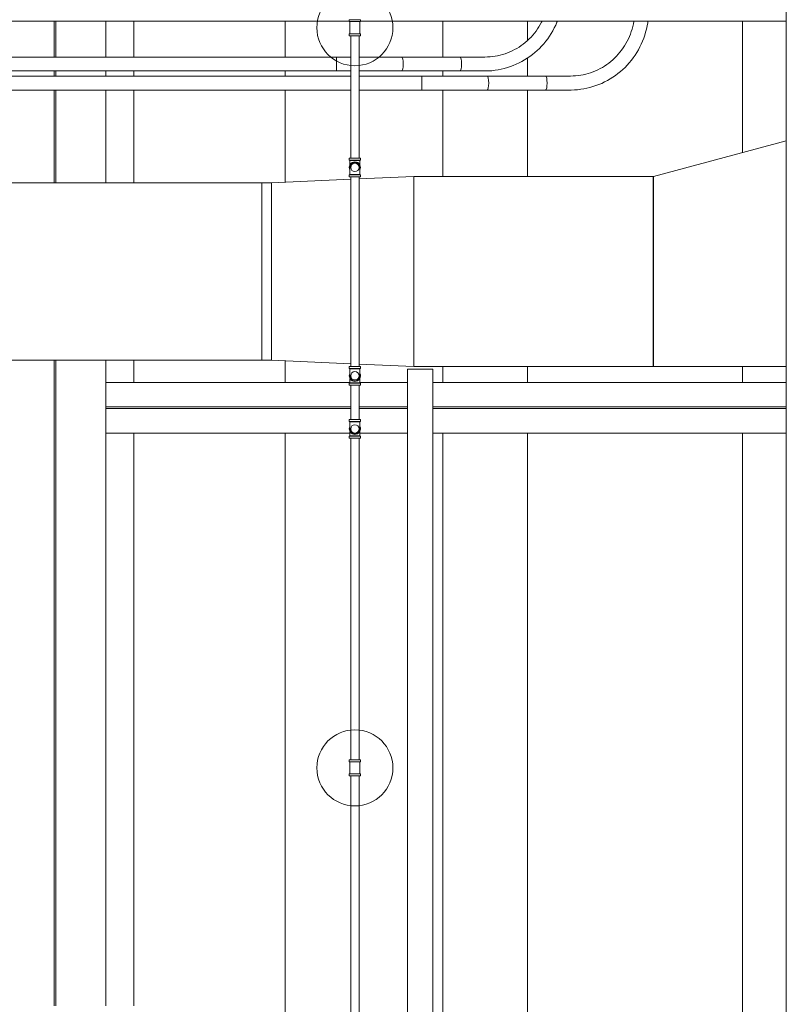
# Model space of a CAD drawing. Header units: inches. Extents: x -721 to 743, y -277 to 235.
# Tile 8 of 15: x -362 to -241, y -31 to 124. Entities that reach past the tile are written whole.
import ezdxf

# ---------------------------------------------------------------- set-up
doc = ezdxf.new("R2010")
doc.units = ezdxf.units.IN
doc.header["$MEASUREMENT"] = 0
for name, color, linetype, lineweight in [('A-ANNO-NOTE', 131, 'Continuous', 13), ('A-CLNG', 13, 'Continuous', 13), ('E-LITE-EQPM', 33, 'Continuous', 13), ('E-POWR-CNDT', 130, 'Continuous', 13), ('M-HVAC-DUCT', 70, 'Continuous', 13), ('P-PIPE', 3, 'Continuous', 13), ('S-BEAM', 12, 'Continuous', 13)]:
    doc.layers.add(name, color=color, linetype=linetype, lineweight=lineweight)

# ---------------------------------------------------------------- blocks, each defined once
blk = doc.blocks.new('Linear - 20_ 8_-2634348-Level 15')
at = {"layer": 'E-LITE-EQPM', "color": 55}
for p, q in [((-224, 2.07), (22.09, 2.07)), ((22.09, 2.07), (22.09, -1.93)), ((22.09, -1.93), (-224, -1.93))]:
    blk.add_line(p, q, dxfattribs=at)
blk = doc.blocks.new('UB-Universal Beam - T Form Beam-2722423-Level 15')
at = {"layer": 'S-BEAM', "color": 55}
for p, q in [((22.13, 4), (60.66, 4)), ((60.68, 4), (60.73, 4)), ((62.17, 4), (62.22, 4)), ((62.24, 4), (69.76, 4)), ((73.76, 4), (129.52, 4)), ((60.79, 0.12), (22.13, 0.12)), ((69.76, 0.12), (62.1, 0.12)), ((129.52, 0.12), (73.76, 0.12)), ((60.79, -0.12), (22.13, -0.12)), ((69.76, -0.12), (62.1, -0.12)), ((129.52, -0.12), (73.76, -0.12)), ((22.13, -4), (60.66, -4)), ((62.24, -4), (69.76, -4)), ((73.76, -4), (129.52, -4))]:
    blk.add_line(p, q, dxfattribs=at)
blk = doc.blocks.new('UB-Universal Beam - T Form Beam 2-2726097-Level 15')
at = {"layer": 'S-BEAM', "color": 55}
for p, q in [((95.43, 0.12), (-6.38, 0.12)), ((138.06, 0.12), (123.43, 0.12)), ((141.06, 0.12), (140.25, 0.12)), ((148.92, 0.12), (143.25, 0.12)), ((95.43, -0.12), (-6.38, -0.12)), ((138.06, -0.12), (123.43, -0.12)), ((141.06, -0.12), (140.25, -0.12)), ((148.92, -0.12), (143.25, -0.12)), ((-6.38, -8), (95.43, -8)), ((123.43, -8), (138.06, -8)), ((140.25, -8), (141.06, -8)), ((143.25, -8), (148.92, -8))]:
    blk.add_line(p, q, dxfattribs=at)
blk = doc.blocks.new('Beam Center - Beam Center-2726090-Level 15')
at = {"layer": 'S-BEAM', "color": 55}
for p, q in [((-9.93, 12.43), (83.94, 12.43)), ((91.94, 12.43), (95.34, 12.43)), ((123.53, 12.43), (138.06, 12.43)), ((140.25, 12.43), (141.06, 12.43)), ((143.25, 12.43), (148.91, 12.43)), ((-10.88, -12.43), (83.94, -12.43)), ((91.94, -12.43), (94.43, -12.43)), ((124.43, -12.43), (138.06, -12.43)), ((140.25, -12.43), (141.06, -12.43)), ((143.26, -12.43), (148.91, -12.43))]:
    blk.add_line(p, q, dxfattribs=at)
blk = doc.blocks.new('Beam Center - Beam Center-2726084-Level 15')
at = {"layer": 'S-BEAM', "color": 55}
for p, q in [((-10.88, 13.5), (83.94, 13.5)), ((91.94, 13.5), (94.43, 13.5)), ((128.19, 13.5), (148.91, 13.5))]:
    blk.add_line(p, q, dxfattribs=at)
blk = doc.blocks.new('Beam Center - Beam Center-V8-Level 15')
at = {"layer": 'S-BEAM', "color": 55}
for p, q in [((-6.4, 31.04), (83.94, 31.04)), ((91.94, 31.04), (95.43, 31.04)), ((123.43, 31.04), (138.06, 31.04)), ((140.25, 31.04), (141.06, 31.04)), ((143.25, 31.04), (148.91, 31.04)), ((-10.88, -31.04), (83.94, -31.04)), ((91.94, -31.04), (94.43, -31.04)), ((124.43, -31.04), (138.06, -31.04)), ((140.26, -31.04), (143.09, -31.04)), ((145.89, -31.04), (148.91, -31.04))]:
    blk.add_line(p, q, dxfattribs=at)
blk = doc.blocks.new('Rectangular Length Eccentric Transition - DTL - Standard-2748633-Level 15')
at = {"layer": 'M-HVAC-DUCT', "color": 55}
for p, q in [((0, 14), (0, -14)), ((1.5, 14), (0, 14)), ((14.02, 14.56), (1.5, 14)), ((1.5, -14), (1.5, 14)), ((1.5, 14), (1.5, -14)), ((23.97, 15), (15.33, 14.62)), ((23.97, 15), (23.97, -15)), ((24, 15), (23.97, 15)), ((23.97, -15), (23.97, 15)), ((24, -15), (24, 15)), ((0, -14), (1.5, -14)), ((14.02, -14.56), (1.5, -14)), ((23.97, -15), (15.33, -14.62)), ((23.97, -15), (24, -15))]:
    blk.add_line(p, q, dxfattribs=at)
blk = doc.blocks.new('Rectangular Length Eccentric Transition - DTL - Standard-2748634-Level 15')
at = {"layer": 'M-HVAC-DUCT', "color": 55}
for p, q in [((23.97, 18), (3, 18)), ((23.97, 18), (23.97, -12)), ((24, 18), (23.97, 18)), ((23.97, -12), (23.97, 18)), ((24, -12), (24, 18)), ((23.97, -12), (3, -17.6)), ((23.97, -12), (24, -12))]:
    blk.add_line(p, q, dxfattribs=at)
blk = doc.blocks.new('Victaulic Grooved Elbow - Standard-V16-Level 15')
at = {"layer": 'P-PIPE', "color": 55}
for p, q in [((-310.01, 58.24), (-310.01, 58.54)), ((-309.13, 58.54), (-310.01, 58.54)), ((-310.01, 58.24), (-309.13, 58.24)), ((-309.92, 58.54), (-309.92, 58.57)), ((-309.13, 58.57), (-309.92, 58.57)), ((-309.92, 58.57), (-309.13, 58.57)), ((-309.89, 58.57), (-309.81, 58.57)), ((-309.81, 58.57), (-309.89, 58.57)), ((-308.34, 58.57), (-309.13, 58.57)), ((-309.13, 58.57), (-308.34, 58.57)), ((-308.24, 58.54), (-309.13, 58.54)), ((-309.13, 58.24), (-308.24, 58.24)), ((-308.42, 58.57), (-308.36, 58.57)), ((-308.36, 58.57), (-308.42, 58.57)), ((-308.34, 58.57), (-308.34, 58.54)), ((-308.24, 58.54), (-308.24, 58.24))]:
    blk.add_line(p, q, dxfattribs=at)
at = {"layer": 'P-PIPE', "color": 55, "flags": 128}
for points in [[(-309.92, 58.57), (-309.92, 58.62), (-309.92, 58.66), (-309.92, 58.71), (-309.92, 58.75), (-309.92, 58.79), (-309.92, 58.84), (-309.92, 58.88), (-309.92, 58.92), (-309.92, 58.97), (-309.92, 59.01), (-309.92, 59.05), (-309.92, 59.09), (-309.92, 59.13), (-309.92, 59.17), (-309.92, 59.2), (-309.92, 59.24), (-309.92, 59.28)], [(-308.34, 59.29), (-308.34, 59.25), (-308.34, 59.21), (-308.34, 59.18), (-308.34, 59.14), (-308.34, 59.1), (-308.34, 59.06), (-308.34, 59.02), (-308.34, 58.98), (-308.34, 58.94), (-308.34, 58.89), (-308.34, 58.85), (-308.34, 58.81), (-308.34, 58.76), (-308.34, 58.72), (-308.34, 58.67), (-308.34, 58.63), (-308.34, 58.58), (-308.34, 58.57)]]:
    blk.add_lwpolyline(points, dxfattribs=at)
blk = doc.blocks.new('Victaulic Grooved Elbow - Standard-V13-Level 15')
at = {"layer": 'P-PIPE', "color": 55}
for p, q in [((-610.45, 98.46), (-610.45, 98.77)), ((-609.57, 98.77), (-610.45, 98.77)), ((-610.45, 98.46), (-609.57, 98.46)), ((-610.36, 98.77), (-610.36, 98.8)), ((-609.57, 98.8), (-610.33, 98.8)), ((-610.33, 98.8), (-609.57, 98.8)), ((-608.8, 98.8), (-609.57, 98.8)), ((-609.57, 98.8), (-608.8, 98.8)), ((-608.68, 98.77), (-609.57, 98.77)), ((-609.57, 98.46), (-608.68, 98.46)), ((-608.78, 98.8), (-608.78, 98.77)), ((-608.68, 98.77), (-608.68, 98.46))]:
    blk.add_line(p, q, dxfattribs=at)
at = {"layer": 'P-PIPE', "color": 55, "flags": 128}
for points in [[(-610.36, 99.92), (-610.36, 99.92), (-610.36, 99.91), (-610.36, 99.91), (-610.36, 99.9), (-610.36, 99.89), (-610.36, 99.88), (-610.36, 99.87), (-610.36, 99.86), (-610.36, 99.85), (-610.36, 99.83), (-610.36, 99.81), (-610.36, 99.79), (-610.36, 99.77), (-610.36, 99.75), (-610.36, 99.72), (-610.36, 99.7), (-610.36, 99.67), (-610.36, 99.64), (-610.36, 99.61), (-610.36, 99.58), (-610.36, 99.54), (-610.36, 99.51), (-610.36, 99.48), (-610.36, 99.44), (-610.36, 99.4), (-610.36, 99.36), (-610.36, 99.32), (-610.36, 99.28), (-610.36, 99.24), (-610.36, 99.2), (-610.36, 99.16), (-610.36, 99.12), (-610.36, 99.07), (-610.36, 99.03), (-610.36, 98.99), (-610.36, 98.94), (-610.36, 98.9), (-610.36, 98.85), (-610.36, 98.81), (-610.36, 98.8)], [(-608.78, 98.8), (-608.78, 98.84), (-608.78, 98.89), (-608.78, 98.93), (-608.78, 98.98), (-608.78, 99.02), (-608.78, 99.06), (-608.78, 99.11), (-608.78, 99.15), (-608.78, 99.19), (-608.78, 99.23), (-608.78, 99.27), (-608.78, 99.31), (-608.78, 99.35), (-608.78, 99.39), (-608.78, 99.43), (-608.78, 99.47), (-608.78, 99.5), (-608.78, 99.54), (-608.78, 99.57), (-608.78, 99.6), (-608.78, 99.63), (-608.78, 99.66), (-608.78, 99.69), (-608.78, 99.71), (-608.78, 99.74), (-608.78, 99.76), (-608.78, 99.78), (-608.78, 99.81), (-608.78, 99.82), (-608.78, 99.84), (-608.78, 99.86), (-608.78, 99.87), (-608.78, 99.88), (-608.78, 99.89), (-608.78, 99.9), (-608.78, 99.91), (-608.78, 99.91), (-608.78, 99.92), (-608.78, 99.92)]]:
    blk.add_lwpolyline(points, dxfattribs=at)
at = {"layer": 'P-PIPE', "color": 55}
for radius, start, end in [(0.886, 90, 207.1809), (0.791, 90, 187.2696), (0.791, 90, 187.2696), (0.886, 330, 90), (0.791, 349.9886, 90), (0.791, 349.9886, 90)]:
    blk.add_arc((-609.57, 99.92), radius, start, end, dxfattribs=at)
blk = doc.blocks.new('Victaulic Grooved Elbow - Standard-V17-Level 15')
at = {"layer": 'P-PIPE', "color": 55}
for p, q in [((-310.01, 102.07), (-310.01, 102.37)), ((-309.13, 102.37), (-310.01, 102.37)), ((-310.01, 102.07), (-309.13, 102.07)), ((-309.92, 102.04), (-309.92, 102.07)), ((-309.92, 102.04), (-309.13, 102.04)), ((-309.13, 102.04), (-309.92, 102.04)), ((-309.81, 102.04), (-309.89, 102.04)), ((-309.89, 102.04), (-309.81, 102.04)), ((-308.24, 102.37), (-309.13, 102.37)), ((-309.13, 102.07), (-308.24, 102.07)), ((-309.13, 102.04), (-308.34, 102.04)), ((-308.34, 102.04), (-309.13, 102.04)), ((-308.36, 102.04), (-308.42, 102.04)), ((-308.42, 102.04), (-308.36, 102.04)), ((-308.34, 102.07), (-308.34, 102.04)), ((-308.24, 102.37), (-308.24, 102.07))]:
    blk.add_line(p, q, dxfattribs=at)
at = {"layer": 'P-PIPE', "color": 55, "flags": 128}
for points in [[(-309.92, 101.32), (-309.92, 101.36), (-309.92, 101.39), (-309.92, 101.43), (-309.92, 101.47), (-309.92, 101.51), (-309.92, 101.55), (-309.92, 101.59), (-309.92, 101.63), (-309.92, 101.67), (-309.92, 101.72), (-309.92, 101.76), (-309.92, 101.8), (-309.92, 101.85), (-309.92, 101.89), (-309.92, 101.94), (-309.92, 101.98), (-309.92, 102.03), (-309.92, 102.04)], [(-308.34, 102.04), (-308.34, 101.99), (-308.34, 101.95), (-308.34, 101.9), (-308.34, 101.86), (-308.34, 101.81), (-308.34, 101.77), (-308.34, 101.73), (-308.34, 101.68), (-308.34, 101.64), (-308.34, 101.6), (-308.34, 101.56), (-308.34, 101.52), (-308.34, 101.48), (-308.34, 101.44), (-308.34, 101.4), (-308.34, 101.37), (-308.34, 101.33)], [(-309.92, 100.92), (-309.92, 100.92), (-309.92, 100.93)], [(-309.92, 100.89), (-309.92, 100.85), (-309.91, 100.82), (-309.91, 100.79)], [(-308.35, 100.78), (-308.34, 100.81), (-308.34, 100.85), (-308.34, 100.88), (-308.34, 100.91)], [(-308.34, 100.93), (-308.34, 100.92), (-308.34, 100.92), (-308.34, 100.92)]]:
    blk.add_lwpolyline(points, dxfattribs=at)
blk = doc.blocks.new('Victaulic Grooved Elbow - Standard-V12-Level 15')
at = {"layer": 'P-PIPE', "color": 55}
for p, q in [((-610.45, 52.57), (-610.45, 52.87)), ((-609.57, 52.87), (-610.45, 52.87)), ((-608.68, 52.87), (-609.57, 52.87)), ((-608.68, 52.87), (-608.68, 52.57)), ((-610.45, 52.57), (-609.57, 52.57)), ((-610.36, 52.54), (-610.36, 52.57)), ((-610.36, 52.54), (-609.57, 52.54)), ((-609.57, 52.54), (-610.36, 52.54)), ((-609.57, 52.57), (-608.68, 52.57)), ((-609.57, 52.54), (-608.78, 52.54)), ((-608.78, 52.54), (-609.57, 52.54)), ((-608.78, 52.57), (-608.78, 52.54))]:
    blk.add_line(p, q, dxfattribs=at)
at = {"layer": 'P-PIPE', "color": 55, "flags": 128}
for points in [[(-610.36, 52.54), (-610.36, 52.49), (-610.36, 52.45), (-610.36, 52.4), (-610.36, 52.36), (-610.36, 52.31), (-610.36, 52.27), (-610.36, 52.23), (-610.36, 52.18), (-610.36, 52.14), (-610.36, 52.1), (-610.36, 52.06), (-610.36, 52.02), (-610.36, 51.98), (-610.36, 51.94), (-610.36, 51.9), (-610.36, 51.87), (-610.36, 51.83), (-610.36, 51.8), (-610.36, 51.77), (-610.36, 51.73), (-610.36, 51.7), (-610.36, 51.67), (-610.36, 51.65), (-610.36, 51.62), (-610.36, 51.59), (-610.36, 51.57), (-610.36, 51.55), (-610.36, 51.53), (-610.36, 51.51), (-610.36, 51.49), (-610.36, 51.48), (-610.36, 51.46), (-610.36, 51.45), (-610.36, 51.44), (-610.36, 51.43), (-610.36, 51.43), (-610.36, 51.42), (-610.36, 51.42), (-610.36, 51.42)], [(-608.78, 51.42), (-608.78, 51.42), (-608.78, 51.42), (-608.78, 51.43), (-608.78, 51.43), (-608.78, 51.44), (-608.78, 51.45), (-608.78, 51.46), (-608.78, 51.47), (-608.78, 51.49), (-608.78, 51.51), (-608.78, 51.52), (-608.78, 51.54), (-608.78, 51.57), (-608.78, 51.59), (-608.78, 51.61), (-608.78, 51.64), (-608.78, 51.67), (-608.78, 51.7), (-608.78, 51.73), (-608.78, 51.76), (-608.78, 51.79), (-608.78, 51.82), (-608.78, 51.86), (-608.78, 51.89), (-608.78, 51.93), (-608.78, 51.97), (-608.78, 52.01), (-608.78, 52.05), (-608.78, 52.09), (-608.78, 52.13), (-608.78, 52.17), (-608.78, 52.22), (-608.78, 52.26), (-608.78, 52.3), (-608.78, 52.35), (-608.78, 52.39), (-608.78, 52.44), (-608.78, 52.48), (-608.78, 52.53), (-608.78, 52.54)]]:
    blk.add_lwpolyline(points, dxfattribs=at)
at = {"layer": 'P-PIPE', "color": 55}
for radius, start, end in [(0.886, 150, 270), (0.791, 170.0923, 270), (0.791, 170.0923, 270), (0.886, 270, 26.8939), (0.791, 270, 9.6643), (0.791, 270, 9.6643)]:
    blk.add_arc((-609.57, 51.42), radius, start, end, dxfattribs=at)
blk = doc.blocks.new('Victaulic Grooved Elbow - Standard-V22-Level 15')
at = {"layer": 'P-PIPE', "color": 55}
for p, q in [((-310.01, 66.61), (-310.01, 66.92)), ((-309.13, 66.92), (-310.01, 66.92)), ((-309.92, 66.92), (-309.92, 66.95)), ((-309.13, 66.95), (-309.92, 66.95)), ((-309.92, 66.95), (-309.13, 66.95)), ((-309.89, 66.95), (-309.81, 66.95)), ((-309.81, 66.95), (-309.89, 66.95)), ((-308.34, 66.95), (-309.13, 66.95)), ((-309.13, 66.95), (-308.34, 66.95)), ((-308.24, 66.92), (-309.13, 66.92)), ((-308.42, 66.95), (-308.36, 66.95)), ((-308.36, 66.95), (-308.42, 66.95)), ((-308.34, 66.95), (-308.34, 66.92)), ((-308.24, 66.92), (-308.24, 66.61)), ((-310.01, 66.61), (-309.13, 66.61)), ((-309.13, 66.61), (-308.24, 66.61))]:
    blk.add_line(p, q, dxfattribs=at)
at = {"layer": 'P-PIPE', "color": 55, "flags": 128}
for points in [[(-309.91, 68.2), (-309.91, 68.17), (-309.92, 68.14), (-309.92, 68.11), (-309.92, 68.08)], [(-309.92, 68.06), (-309.92, 68.06), (-309.92, 68.07), (-309.92, 68.07)], [(-309.92, 66.95), (-309.92, 66.99), (-309.92, 67.04), (-309.92, 67.08), (-309.92, 67.13), (-309.92, 67.17), (-309.92, 67.21), (-309.92, 67.26), (-309.92, 67.3), (-309.92, 67.34), (-309.92, 67.38), (-309.92, 67.42), (-309.92, 67.46), (-309.92, 67.5), (-309.92, 67.54), (-309.92, 67.58), (-309.92, 67.62), (-309.92, 67.65)], [(-308.34, 68.1), (-308.34, 68.13), (-308.34, 68.16), (-308.35, 68.19)], [(-308.34, 68.07), (-308.34, 68.06), (-308.34, 68.06)], [(-308.34, 67.66), (-308.34, 67.63), (-308.34, 67.59), (-308.34, 67.55), (-308.34, 67.51), (-308.34, 67.47), (-308.34, 67.44), (-308.34, 67.39), (-308.34, 67.35), (-308.34, 67.31), (-308.34, 67.27), (-308.34, 67.22), (-308.34, 67.18), (-308.34, 67.14), (-308.34, 67.09), (-308.34, 67.05), (-308.34, 67), (-308.34, 66.96), (-308.34, 66.95)]]:
    blk.add_lwpolyline(points, dxfattribs=at)
blk = doc.blocks.new('Conduit Elbow - Steel - Standard-2748647-Level 15')
at = {"layer": 'E-POWR-CNDT', "color": 55}
for p, q in [((-312.04, 118.34), (-309.78, 118.34)), ((-312.04, 118.34), (-312.04, 117.24)), ((-308.47, 118.34), (-308.04, 118.34)), ((-305.65, 118.34), (-301.74, 118.34)), ((-312.04, 117.24), (-312.04, 116.14)), ((-309.78, 116.14), (-312.04, 116.14)), ((-308.04, 116.14), (-308.47, 116.14)), ((-301.74, 116.14), (-305.65, 116.14))]:
    blk.add_line(p, q, dxfattribs=at)
at = {"layer": 'E-POWR-CNDT', "color": 55, "flags": 128}
for points in [[(-308.04, 118.34), (-307.58, 118.34), (-307.12, 118.34), (-306.66, 118.34), (-306.2, 118.34), (-305.75, 118.34), (-305.65, 118.34)], [(-305.65, 116.14), (-306.1, 116.14), (-306.56, 116.14), (-307.01, 116.14), (-307.47, 116.14), (-307.93, 116.14), (-308.04, 116.14)]]:
    blk.add_lwpolyline(points, dxfattribs=at)
at = {"layer": 'E-POWR-CNDT', "color": 55}
for start_param, end_param in [(4.712389, 6.283185), (3.141593, 4.712389)]:
    blk.add_ellipse((-301.74, 117.24), major_axis=(0, 1.1), ratio=0.207524, start_param=start_param, end_param=end_param, dxfattribs=at)
blk = doc.blocks.new('Conduit Elbow - Steel - Standard-V38-Level 15')
at = {"layer": 'E-POWR-CNDT', "color": 55}
for p, q in [((-278.47, 128.74), (-278.47, 132.74)), ((-278.44, 132.74), (-278.47, 132.74)), ((-278.35, 132.74), (-278.38, 132.74)), ((-278.18, 132.74), (-278.26, 132.74)), ((-277.97, 132.74), (-278.06, 132.74)), ((-277.71, 132.74), (-277.81, 132.74)), ((-277.43, 132.74), (-277.54, 132.74)), ((-277.14, 132.74), (-277.25, 132.74)), ((-276.87, 132.74), (-276.97, 132.74)), ((-276.63, 132.74), (-276.72, 132.74)), ((-276.45, 132.74), (-276.51, 132.74)), ((-276.32, 132.74), (-276.41, 132.74)), ((-276.27, 132.74), (-276.27, 128.74)), ((-276.27, 132.74), (-276.27, 132.74)), ((-292.53, 118.34), (-288.62, 118.34)), ((-288.62, 116.14), (-292.53, 116.14))]:
    blk.add_line(p, q, dxfattribs=at)
at = {"layer": 'E-POWR-CNDT', "color": 55, "flags": 128}
for points in [[(-278.79, 126.15), (-278.69, 126.56), (-278.61, 126.97), (-278.55, 127.38), (-278.51, 127.8), (-278.48, 128.21), (-278.47, 128.63), (-278.47, 128.74)], [(-276.27, 128.74), (-276.28, 128.24), (-276.31, 127.74), (-276.36, 127.24), (-276.43, 126.74), (-276.51, 126.24), (-276.54, 126.12)], [(-288.62, 118.34), (-288.21, 118.35), (-287.81, 118.37), (-287.41, 118.41), (-287, 118.47), (-286.61, 118.55), (-286.21, 118.64), (-285.82, 118.74), (-285.43, 118.87), (-285.05, 119), (-284.67, 119.16), (-284.3, 119.33), (-283.94, 119.51), (-283.58, 119.71), (-283.23, 119.92), (-282.89, 120.15), (-282.56, 120.39), (-282.24, 120.65), (-281.93, 120.91), (-281.63, 121.19), (-281.34, 121.49), (-281.07, 121.79), (-280.8, 122.1), (-280.55, 122.43), (-280.31, 122.77), (-280.08, 123.11), (-279.87, 123.47), (-279.67, 123.83), (-279.59, 123.99)], [(-277.18, 123.99), (-277.24, 123.84), (-277.44, 123.38), (-277.66, 122.93), (-277.9, 122.49), (-278.15, 122.06), (-278.42, 121.64), (-278.71, 121.23), (-279.01, 120.83), (-279.33, 120.44), (-279.66, 120.07), (-280.01, 119.71), (-280.37, 119.37), (-280.74, 119.04), (-281.13, 118.72), (-281.53, 118.43), (-281.94, 118.15), (-282.36, 117.88), (-282.79, 117.63), (-283.23, 117.41), (-283.68, 117.19), (-284.14, 117), (-284.6, 116.83), (-285.07, 116.67), (-285.55, 116.54), (-286.03, 116.42), (-286.51, 116.33), (-287, 116.25), (-287.5, 116.19), (-287.99, 116.16), (-288.48, 116.14), (-288.62, 116.14)]]:
    blk.add_lwpolyline(points, dxfattribs=at)
at = {"layer": 'E-POWR-CNDT', "color": 55}
blk.add_ellipse((-292.53, 117.24), major_axis=(0, 1.1), ratio=0.207524, start_param=3.141593, end_param=6.283185, dxfattribs=at)
blk = doc.blocks.new('Conduit Elbow - Steel - Standard-V39-Level 15')
at = {"layer": 'E-POWR-CNDT', "color": 55}
for p, q in [((-298.54, 115.34), (-294.54, 115.34)), ((-298.54, 115.34), (-298.54, 114.24)), ((-292.15, 115.34), (-288.24, 115.34)), ((-298.54, 114.24), (-298.54, 113.14)), ((-294.54, 113.14), (-298.54, 113.14)), ((-288.24, 113.14), (-292.15, 113.14))]:
    blk.add_line(p, q, dxfattribs=at)
at = {"layer": 'E-POWR-CNDT', "color": 55, "flags": 128}
for points in [[(-294.54, 115.34), (-294.08, 115.34), (-293.62, 115.34), (-293.16, 115.34), (-292.7, 115.34), (-292.25, 115.34), (-292.15, 115.34)], [(-292.15, 113.14), (-292.6, 113.14), (-293.06, 113.14), (-293.51, 113.14), (-293.97, 113.14), (-294.43, 113.14), (-294.54, 113.14)]]:
    blk.add_lwpolyline(points, dxfattribs=at)
at = {"layer": 'E-POWR-CNDT', "color": 55}
for start_param, end_param in [(4.712389, 6.283185), (3.141593, 4.712389)]:
    blk.add_ellipse((-288.24, 114.24), major_axis=(0, 1.1), ratio=0.207524, start_param=start_param, end_param=end_param, dxfattribs=at)
blk = doc.blocks.new('Conduit Elbow - Steel - Standard-V40-Level 15')
at = {"layer": 'E-POWR-CNDT', "color": 55}
for p, q in [((-264.97, 126.11), (-264.97, 129.74)), ((-264.94, 129.74), (-264.97, 129.74)), ((-264.68, 129.74), (-264.76, 129.74)), ((-264.47, 129.74), (-264.56, 129.74)), ((-264.21, 129.74), (-264.31, 129.74)), ((-263.93, 129.74), (-264.04, 129.74)), ((-263.64, 129.74), (-263.75, 129.74)), ((-263.37, 129.74), (-263.47, 129.74)), ((-263.13, 129.74), (-263.22, 129.74)), ((-262.95, 129.74), (-263.01, 129.74)), ((-262.82, 129.74), (-262.91, 129.74)), ((-262.77, 129.74), (-262.77, 126.11)), ((-262.77, 129.74), (-262.77, 129.74)), ((-279.03, 115.34), (-275.12, 115.34)), ((-275.12, 113.14), (-279.03, 113.14))]:
    blk.add_line(p, q, dxfattribs=at)
at = {"layer": 'E-POWR-CNDT', "color": 55, "flags": 128}
for points in [[(-262.89, 123.99), (-262.93, 123.74), (-263.01, 123.24), (-263.12, 122.75), (-263.25, 122.27), (-263.39, 121.78), (-263.56, 121.31), (-263.74, 120.84), (-263.94, 120.38), (-264.16, 119.93), (-264.4, 119.49), (-264.65, 119.06), (-264.92, 118.64), (-265.21, 118.23), (-265.51, 117.83), (-265.83, 117.44), (-266.16, 117.07), (-266.51, 116.71), (-266.87, 116.37), (-267.24, 116.04), (-267.63, 115.72), (-268.03, 115.43), (-268.44, 115.15), (-268.86, 114.88), (-269.29, 114.63), (-269.73, 114.41), (-270.18, 114.19), (-270.64, 114), (-271.1, 113.83), (-271.57, 113.67), (-272.05, 113.54), (-272.53, 113.42), (-273.01, 113.33), (-273.5, 113.25), (-274, 113.19), (-274.49, 113.16), (-274.98, 113.14), (-275.12, 113.14)], [(-275.12, 115.34), (-274.71, 115.35), (-274.31, 115.37), (-273.91, 115.41), (-273.5, 115.47), (-273.11, 115.55), (-272.71, 115.64), (-272.32, 115.74), (-271.93, 115.87), (-271.55, 116), (-271.17, 116.16), (-270.8, 116.33), (-270.44, 116.51), (-270.08, 116.71), (-269.73, 116.92), (-269.39, 117.15), (-269.06, 117.39), (-268.74, 117.65), (-268.43, 117.91), (-268.13, 118.19), (-267.84, 118.49), (-267.57, 118.79), (-267.3, 119.1), (-267.05, 119.43), (-266.81, 119.77), (-266.58, 120.11), (-266.37, 120.47), (-266.17, 120.83), (-265.98, 121.2), (-265.81, 121.58), (-265.66, 121.96), (-265.52, 122.36), (-265.39, 122.75), (-265.29, 123.15), (-265.19, 123.56), (-265.11, 123.97)]]:
    blk.add_lwpolyline(points, dxfattribs=at)
at = {"layer": 'E-POWR-CNDT', "color": 55}
blk.add_ellipse((-279.03, 114.24), major_axis=(0, 1.1), ratio=0.207524, start_param=3.141593, end_param=6.283185, dxfattribs=at)

msp = doc.modelspace()

# ---------------------------------------------------------------- linework, layer by layer
at = {"layer": 'A-ANNO-NOTE', "color": 55}
for centre in [(-309.13, 122.97), (-309.13, 6.22)]:
    msp.add_circle(centre, 6, dxfattribs=at)
at = {"layer": 'A-CLNG', "color": 55}
msp.add_line((-241.06, -169.66), (-241.06, 182.42), dxfattribs=at)
at = {"layer": 'E-POWR-CNDT', "color": 55}
for p, q in [((-401.43, 118.34), (-312.04, 118.34)), ((-312.04, 116.14), (-312.04, 118.34)), ((-301.74, 118.34), (-292.53, 118.34)), ((-312.04, 116.14), (-401.43, 116.14)), ((-401.43, 115.34), (-309.78, 115.34)), ((-308.47, 115.34), (-298.54, 115.34)), ((-292.53, 116.14), (-301.74, 116.14)), ((-298.54, 113.14), (-298.54, 115.34)), ((-288.24, 115.34), (-279.03, 115.34)), ((-309.79, 113.14), (-401.43, 113.14)), ((-298.54, 113.14), (-308.47, 113.14)), ((-279.03, 113.14), (-288.24, 113.14))]:
    msp.add_line(p, q, dxfattribs=at)
for centre, start_param, end_param in [((-301.74, 117.24), 4.712389, 6.283185), ((-292.53, 117.24), 4.712389, 6.283185), ((-301.74, 117.24), 3.141593, 4.712389), ((-292.53, 117.24), 3.141593, 4.712389), ((-288.24, 114.24), 4.712389, 6.283185), ((-279.03, 114.24), 4.712389, 6.283185), ((-288.24, 114.24), 3.141593, 4.712389), ((-279.03, 114.24), 3.141593, 4.712389)]:
    msp.add_ellipse(centre, major_axis=(0, 1.1), ratio=0.207524, start_param=start_param, end_param=end_param, dxfattribs=at)
at = {"layer": 'M-HVAC-DUCT', "color": 55}
for p, q in [((-299.81, 99.52), (-299.81, 69.52)), ((-299.81, 99.52), (-262.06, 99.52)), ((-262.06, 69.52), (-262.06, 99.52)), ((-393.98, 98.52), (-323.81, 98.52)), ((-323.81, 70.52), (-323.81, 98.52)), ((-323.81, 70.52), (-393.98, 70.52)), ((-262.06, 69.52), (-299.81, 69.52))]:
    msp.add_line(p, q, dxfattribs=at)
at = {"layer": 'P-PIPE', "color": 55}
for p, q in [((-310.01, 123.99), (-381.76, 123.99)), ((-310.01, 123.93), (-310.01, 124.23)), ((-309.13, 124.23), (-310.01, 124.23)), ((-310.01, 123.93), (-309.13, 123.93)), ((-309.92, 122.01), (-309.92, 123.93)), ((-308.24, 124.23), (-309.13, 124.23)), ((-309.13, 123.93), (-308.24, 123.93)), ((-308.34, 123.93), (-308.34, 122.01)), ((-308.24, 124.23), (-308.24, 123.93)), ((-241.06, 123.99), (-308.24, 123.99)), ((-310.01, 121.71), (-310.01, 122.01)), ((-309.13, 122.01), (-310.01, 122.01)), ((-310.01, 121.71), (-309.13, 121.71)), ((-309.79, 102.37), (-309.79, 121.71)), ((-308.24, 122.01), (-309.13, 122.01)), ((-309.13, 121.71), (-308.24, 121.71)), ((-308.47, 121.71), (-308.47, 102.37)), ((-308.24, 122.01), (-308.24, 121.71)), ((-309.79, 69.52), (-309.79, 99.46)), ((-308.47, 99.46), (-308.47, 69.52)), ((-309.79, 61.15), (-309.79, 66.61)), ((-308.47, 66.61), (-308.47, 61.15)), ((-309.79, 7.48), (-309.79, 58.24)), ((-308.47, 58.24), (-308.47, 7.48)), ((-310.01, 7.18), (-310.01, 7.48)), ((-309.13, 7.48), (-310.01, 7.48)), ((-310.01, 7.18), (-309.13, 7.18)), ((-309.92, 5.26), (-309.92, 7.18)), ((-308.24, 7.48), (-309.13, 7.48)), ((-309.13, 7.18), (-308.24, 7.18)), ((-308.34, 7.18), (-308.34, 5.26)), ((-308.24, 7.48), (-308.24, 7.18)), ((-310.01, 4.96), (-310.01, 5.26)), ((-309.13, 5.26), (-310.01, 5.26)), ((-310.01, 4.96), (-309.13, 4.96)), ((-309.79, -35.8), (-309.79, 4.96)), ((-308.24, 5.26), (-309.13, 5.26)), ((-309.13, 4.96), (-308.24, 4.96)), ((-308.47, 4.96), (-308.47, -35.8)), ((-308.24, 5.26), (-308.24, 4.96))]:
    msp.add_line(p, q, dxfattribs=at)
for centre, radius, start, end in [((-309.13, 100.92), 0.658, 0, 180), ((-309.13, 100.92), 0.657, 180, 0), ((-309.13, 68.07), 0.657, 0, 180), ((-309.13, 68.07), 0.658, 180, 0), ((-309.13, 59.69), 0.658, 0, 180), ((-309.13, 59.69), 0.657, 180, 0)]:
    msp.add_arc(centre, radius, start, end, dxfattribs=at)

# ---------------------------------------------------------------- block references
at = {"layer": 'E-LITE-EQPM', "color": 55, "rotation": 89.9999999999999}
msp.add_blockref('Linear - 20_ 8_-2634348-Level 15', (-298.76, 47.02), dxfattribs=at)
at = {"layer": 'E-POWR-CNDT', "color": 55}
for name in ['Conduit Elbow - Steel - Standard-V38-Level 15', 'Conduit Elbow - Steel - Standard-V40-Level 15', 'Conduit Elbow - Steel - Standard-2748647-Level 15', 'Conduit Elbow - Steel - Standard-V39-Level 15']:
    msp.add_blockref(name, (0, 0), dxfattribs=at)
at = {"layer": 'M-HVAC-DUCT', "color": 55, "rotation": 180}
msp.add_blockref('Rectangular Length Eccentric Transition - DTL - Standard-2748634-Level 15', (-238.06, 87.52), dxfattribs=at)
at = {"layer": 'M-HVAC-DUCT', "color": 55}
msp.add_blockref('Rectangular Length Eccentric Transition - DTL - Standard-2748633-Level 15', (-323.81, 84.52), dxfattribs=at)
at = {"layer": 'P-PIPE', "color": 55}
for name, p in [('Victaulic Grooved Elbow - Standard-V13-Level 15', (300.44, 1)), ('Victaulic Grooved Elbow - Standard-V17-Level 15', (0, 0)), ('Victaulic Grooved Elbow - Standard-V22-Level 15', (0, 0)), ('Victaulic Grooved Elbow - Standard-V12-Level 15', (300.44, 8.28)), ('Victaulic Grooved Elbow - Standard-V16-Level 15', (0, 0))]:
    msp.add_blockref(name, p, dxfattribs=at)
at = {"layer": 'P-PIPE', "color": 55, "rotation": 180}
msp.add_blockref('Victaulic Grooved Elbow - Standard-V13-Level 15', (-918.7, 167.98), dxfattribs=at)
at = {"layer": 'S-BEAM', "color": 55, "rotation": 89.99999999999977}
for name, p in [('Beam Center - Beam Center-2726084-Level 15', (-234.45, -24.92)), ('UB-Universal Beam - T Form Beam 2-2726097-Level 15', (-356.45, -24.92)), ('Beam Center - Beam Center-V8-Level 15', (-312.95, -24.92)), ('Beam Center - Beam Center-2726090-Level 15', (-307.7, -24.92))]:
    msp.add_blockref(name, p, dxfattribs=at)
at = {"layer": 'S-BEAM', "color": 55}
msp.add_blockref('UB-Universal Beam - T Form Beam-2722423-Level 15', (-370.58, 63.03), dxfattribs=at)

doc.saveas('drawing.dxf')
